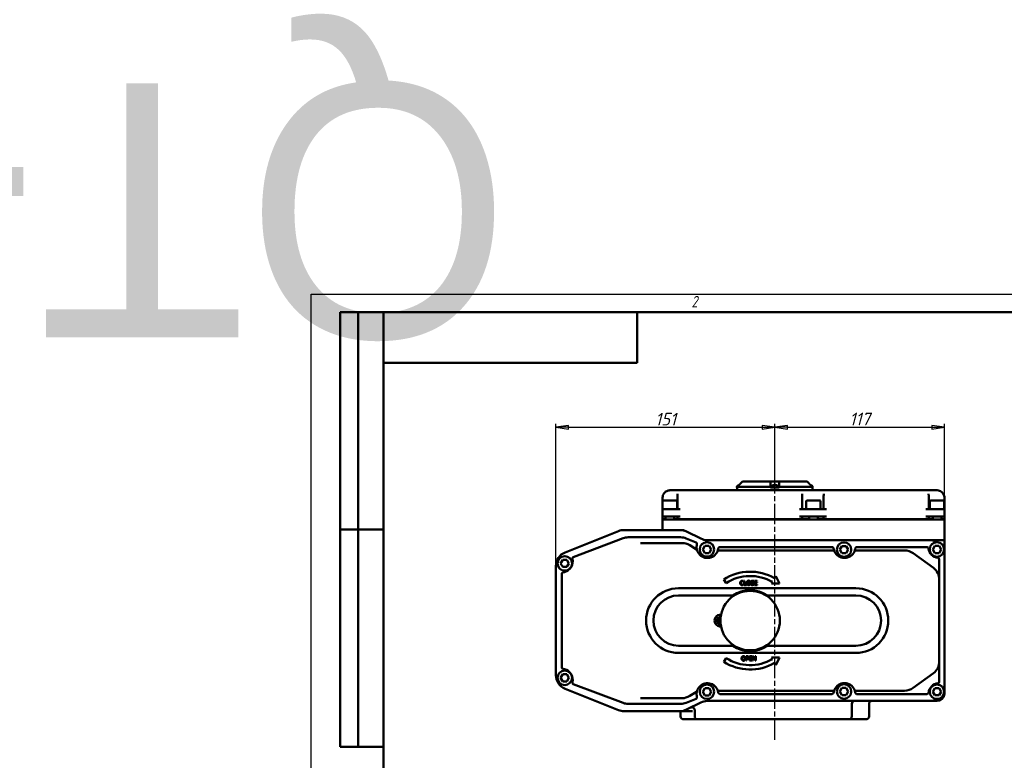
# Model space of a CAD drawing. Header units: millimetres. Extents: x -3597 to 7271, y -243 to 932.
# Tile 7 of 12: x -201 to 478, y 421 to 932. Entities that reach past the tile are written whole.
import ezdxf
from ezdxf.enums import TextEntityAlignment as Align

# ---------------------------------------------------------------- set-up
doc = ezdxf.new("R2018")
doc.units = ezdxf.units.MM
doc.header["$LTSCALE"] = 2.5
doc.linetypes.add('CHAIN', pattern=[0.7087, 0.4724, -0.0591, 0.1181, -0.0591])
for name, color, linetype, lineweight in [('Видимый контур (ГОСТ)', 7, 'Continuous', 50), ('Кромка (ГОСТ)', 7, 'Continuous', 50), ('Обозначение (ГОСТ)', 7, 'Continuous', 25), ('Осевая линия (ГОСТ)', 7, 'Continuous', 25), ('Размер (ГОСТ)', 7, 'Continuous', 25), ('Эскизная геометрия (ГОСТ)', 7, 'Continuous', 50)]:
    doc.layers.add(name, color=color, linetype=linetype, lineweight=lineweight)
doc.styles.add('Альтернативный текст (ГОСТ)', font='arial.ttf', dxfattribs={"width": 0.8})
doc.styles.add('Обычный текст (ГОСТ)', font='GOST Common Italic.ttf')
doc.dimstyles.new('Обычный (ГОСТ)', dxfattribs={"dimscale": 2.5, "dimtxt": 3.5, "dimasz": 3.5, "dimexe": 1, "dimexo": 0, "dimgap": 0.5, "dimtad": 1, "dimtxsty": 'Обычный текст (ГОСТ)', "dimblk": 'Filled-1', "dimcen": 0.09, "dimdle": 15, "dimclrd": 256, "dimclre": 256, "dimclrt": 256, "dimazin": 2, "dimtfac": 0.714286, "dimtdec": 3, "dimtmove": 0, "dimatfit": 3, "dimfxl": 1, "dimtolj": 1, "dimlwd": 25, "dimlwe": 25, "dimarcsym": 0})

# ---------------------------------------------------------------- blocks, each defined once
blk = doc.blocks.new('Рамки ГОСТ - Рамка')
at = {"layer": 'Кромка (ГОСТ)', "lineweight": 25}
for p, q in [((0, 0), (0, 297)), ((0, 297), (420, 297))]:
    blk.add_line(p, q, dxfattribs=at)
at = {"layer": 'Кромка (ГОСТ)'}
for p, q in [((415, 292), (20, 292)), ((20, 292), (20, 5))]:
    blk.add_line(p, q, dxfattribs=at)
at = {"layer": 'Кромка (ГОСТ)', "insert": (105, 296.5), "char_height": 3.17, "width": 5.2328, "attachment_point": 1, "style": 'Альтернативный текст (ГОСТ)'}
blk.add_mtext('\\fGOST Common|b0|i1;{\\H3.1700;2}', dxfattribs=at)
blk = doc.blocks.new('ГОСТ - Доп. графы 2')
at = {"layer": 'Эскизная геометрия (ГОСТ)'}
for p, q in [((-12, 0), (-12, 120)), ((-12, 120), (0, 120)), ((-7, 0), (-7, 120)), ((-12, 60), (0, 60)), ((0, 0), (-12, 0))]:
    blk.add_line(p, q, dxfattribs=at)
at = {"layer": 'Обозначение (ГОСТ)', "lineweight": 30, "flags": 17}
for tag, p in [('Первичная_применяемость', (-3.65, 90.03)), ('Справочный_номер', (-3.55, 30.02))]:
    blk.add_attdef(tag, text='', height=3.17, rotation=90, dxfattribs=at).set_placement(p, align=Align.MIDDLE_CENTER)
blk = doc.blocks.new('ГОСТ - Доп. графы 3')
at = {"layer": 'Эскизная геометрия (ГОСТ)'}
for p, q in [((0, 0), (70, 0)), ((70, 0), (70, -14)), ((70, -14), (0, -14))]:
    blk.add_line(p, q, dxfattribs=at)
at = {"layer": 'Обозначение (ГОСТ)', "lineweight": 30}
blk.add_attdef('ОБОЗНАЧЕНИЕ', text='', height=5, rotation=180, dxfattribs=at).set_placement((34.94, -6.97), align=Align.MIDDLE_CENTER)
blk = doc.blocks.new('Filled-1')
at = {"color": 0}
for p, q in [((0, 0), (-1, 0.143)), ((-1, 0.143), (-1, -0.143)), ((-1, 0), (0, 0)), ((-1, -0.143), (0, 0))]:
    blk.add_line(p, q, dxfattribs=at)
at = {"color": 0, "flags": 128}
blk.add_lwpolyline([(-1, -0.143), (0, 0), (-1, 0.143), (-1, -0.143)], dxfattribs=at)
at = {"color": 0}
blk.add_solid([(-1, -0.143), (0, 0), (-1, 0.143), (-1, -0.143)], dxfattribs=at)
blk = doc.blocks.new('*D10')
at = {"layer": 'Defpoints', "color": 0, "linetype": 'Continuous', "transparency": 16777216}
for p in [(319.91, 650.54), (319.91, 613.04), (168.91, 554.87)]:
    blk.add_point(p, dxfattribs=at)
at = {"layer": 'Размер (ГОСТ)', "linetype": 'Continuous', "lineweight": 25, "transparency": 16777216}
for p, q in [((168.91, 554.87), (168.91, 653.04)), ((319.91, 613.04), (319.91, 653.04)), ((177.66, 650.54), (311.16, 650.54))]:
    blk.add_line(p, q, dxfattribs=at)
at = {"layer": 'Размер (ГОСТ)', "linetype": 'Continuous', "lineweight": 25, "transparency": 16777216, "xscale": 8.75, "yscale": 8.75, "zscale": 8.75, "rotation": 180}
blk.add_blockref('Filled-1', (168.91, 650.54), dxfattribs=at)
at = {"layer": 'Размер (ГОСТ)', "linetype": 'Continuous', "lineweight": 25, "transparency": 16777216, "xscale": 8.75, "yscale": 8.75, "zscale": 8.75}
blk.add_blockref('Filled-1', (319.91, 650.54), dxfattribs=at)
at = {"layer": 'Размер (ГОСТ)', "linetype": 'Continuous', "lineweight": 25, "transparency": 16777216, "insert": (237.38, 660.54), "char_height": 8.75, "attachment_point": 1, "style": 'Обычный текст (ГОСТ)'}
blk.add_mtext('\\A1;151', dxfattribs=at)
blk = doc.blocks.new('*D11')
at = {"layer": 'Defpoints', "color": 0, "linetype": 'Continuous', "transparency": 16777216}
for p in [(436.91, 650.54), (319.91, 613.04), (436.91, 562.64)]:
    blk.add_point(p, dxfattribs=at)
at = {"layer": 'Размер (ГОСТ)', "linetype": 'Continuous', "lineweight": 25, "transparency": 16777216}
for p, q in [((319.91, 613.04), (319.91, 653.04)), ((436.91, 562.64), (436.91, 653.04)), ((328.66, 650.54), (428.16, 650.54))]:
    blk.add_line(p, q, dxfattribs=at)
at = {"layer": 'Размер (ГОСТ)', "linetype": 'Continuous', "lineweight": 25, "transparency": 16777216, "xscale": 8.75, "yscale": 8.75, "zscale": 8.75, "rotation": 180}
blk.add_blockref('Filled-1', (319.91, 650.54), dxfattribs=at)
at = {"layer": 'Размер (ГОСТ)', "linetype": 'Continuous', "lineweight": 25, "transparency": 16777216, "xscale": 8.75, "yscale": 8.75, "zscale": 8.75}
blk.add_blockref('Filled-1', (436.91, 650.54), dxfattribs=at)
at = {"layer": 'Размер (ГОСТ)', "linetype": 'Continuous', "lineweight": 25, "transparency": 16777216, "insert": (371.39, 660.65), "char_height": 8.75, "attachment_point": 1, "style": 'Обычный текст (ГОСТ)'}
blk.add_mtext('\\A1;117', dxfattribs=at)

msp = doc.modelspace()

# ---------------------------------------------------------------- linework, layer by layer
at = {"layer": 'Видимый контур (ГОСТ)'}
for p, q in [((297.572, 613.037), (297.572, 613.037)), ((297.572, 613.037), (317.182, 613.037)), ((317.182, 613.037), (322.635, 613.037)), ((322.635, 613.037), (342.241, 613.037)), ((254.772, 607.037), (247.497, 607.037)), ((336.818, 607.037), (254.772, 607.037)), ((293.821, 609.437), (293.821, 609.037)), ((293.821, 609.037), (293.917, 609.037)), ((293.906, 607.037), (293.906, 609.037)), ((293.917, 609.037), (294.08, 609.037)), ((294.08, 609.537), (294.08, 609.037)), ((316.909, 609.537), (294.08, 609.537)), ((316.909, 609.037), (316.909, 609.537)), ((316.909, 609.037), (319.272, 609.037)), ((317.446, 609.437), (317.446, 609.037)), ((319.272, 609.037), (320.629, 609.037)), ((320.069, 610.545), (319.425, 610.545)), ((319.632, 610.761), (319.651, 610.545)), ((320.629, 609.037), (322.909, 609.037)), ((321.362, 610.545), (321.286, 610.545)), ((322.446, 609.437), (322.446, 609.037)), ((322.909, 609.537), (322.909, 609.037)), ((345.733, 609.537), (322.909, 609.537)), ((355.625, 607.037), (336.818, 607.037)), ((344.907, 610.545), (344.83, 610.545)), ((345.733, 609.037), (345.733, 609.537)), ((345.733, 609.037), (345.898, 609.037)), ((345.898, 609.037), (345.991, 609.037)), ((345.906, 607.037), (345.906, 609.037)), ((345.991, 609.437), (345.991, 609.037)), ((424.083, 607.037), (355.625, 607.037)), ((431.906, 607.037), (424.083, 607.037)), ((242.492, 599.437), (242.492, 594.037)), ((242.497, 602.037), (242.497, 599.513)), ((243.092, 600.037), (251.892, 600.037)), ((252.492, 599.437), (252.492, 594.037)), ((252.725, 602.037), (252.725, 594.037)), ((338.865, 594.037), (338.865, 602.037)), ((341.509, 599.437), (341.509, 594.037)), ((342.109, 600.037), (350.909, 600.037)), ((351.509, 599.437), (351.509, 594.037)), ((353.578, 602.037), (353.578, 594.037)), ((426.13, 594.037), (426.13, 602.037)), ((426.868, 599.437), (426.868, 594.037)), ((427.468, 600.037), (436.268, 600.037)), ((436.868, 599.437), (436.868, 594.037)), ((436.906, 594.037), (436.906, 602.037)), ((242.492, 594.037), (242.497, 594.037)), ((242.497, 594.037), (242.497, 589.037)), ((242.497, 594.037), (244.497, 594.037)), ((254.725, 594.037), (244.497, 594.037)), ((355.578, 594.037), (336.865, 594.037)), ((434.906, 594.037), (424.13, 594.037)), ((434.906, 594.037), (436.906, 594.037)), ((436.906, 589.037), (436.906, 594.037)), ((242.497, 589.037), (242.497, 587.037)), ((244.497, 589.037), (242.497, 589.037)), ((244.492, 587.037), (242.497, 587.037)), ((242.497, 586.937), (244.497, 586.937)), ((242.497, 586.937), (242.497, 579.637)), ((244.492, 589.037), (244.492, 586.937)), ((244.497, 589.037), (254.725, 589.037)), ((244.497, 586.937), (431.906, 586.937)), ((250.492, 589.037), (250.492, 586.937)), ((250.492, 587.037), (252.725, 587.037)), ((252.725, 587.037), (252.725, 589.037)), ((254.725, 587.037), (252.725, 587.037)), ((254.725, 587.037), (336.865, 587.037)), ((259.464, 586.937), (259.464, 587.037)), ((293.95, 586.937), (293.95, 587.037)), ((336.865, 589.037), (355.578, 589.037)), ((338.865, 587.037), (336.865, 587.037)), ((338.865, 587.037), (338.865, 589.037)), ((338.865, 587.037), (343.509, 587.037)), ((343.509, 589.037), (343.509, 586.937)), ((349.509, 589.037), (349.509, 586.937)), ((349.509, 587.037), (353.578, 587.037)), ((353.578, 587.037), (353.578, 589.037)), ((355.578, 587.037), (353.578, 587.037)), ((355.578, 587.037), (424.13, 587.037)), ((424.13, 589.037), (434.906, 589.037)), ((426.13, 587.037), (424.13, 587.037)), ((426.13, 587.037), (426.13, 589.037)), ((426.13, 587.037), (428.868, 587.037)), ((428.868, 589.037), (428.868, 586.937)), ((431.906, 586.937), (436.906, 586.937)), ((434.868, 589.037), (434.868, 586.937)), ((436.906, 587.037), (434.868, 587.037)), ((436.906, 589.037), (434.906, 589.037)), ((436.906, 587.037), (436.906, 589.037)), ((436.906, 572.637), (436.906, 586.937)), ((212.118, 578.922), (175.192, 564.152)), ((254.56, 579.637), (215.832, 579.637)), ((256.906, 579.637), (254.56, 579.637)), ((259.007, 578.594), (256.906, 579.637)), ((268.905, 573.68), (259.007, 578.594)), ((215.273, 573.977), (180.923, 560.937)), ((254.933, 574.628), (218.822, 574.628)), ((247.876, 570.682), (227.238, 570.682)), ((255.894, 570.682), (247.876, 570.682)), ((265.643, 571.04), (258.732, 573.878)), ((426.906, 572.637), (273.352, 572.637)), ((436.906, 572.637), (426.906, 572.637)), ((436.906, 562.637), (436.906, 572.637)), ((265.829, 566.273), (261.185, 569.168)), ((270.243, 566.268), (271.686, 568.768)), ((271.686, 563.768), (270.243, 566.268)), ((271.686, 568.768), (274.573, 568.768)), ((274.573, 568.768), (276.016, 566.268)), ((276.016, 566.268), (274.573, 563.768)), ((281.635, 565.536), (281.286, 565.536)), ((359.761, 565.536), (281.635, 565.536)), ((281.892, 567.833), (281.951, 567.833)), ((359.445, 567.833), (281.951, 567.833)), ((359.445, 567.833), (359.504, 567.833)), ((360.111, 565.536), (359.761, 565.536)), ((364.812, 566.104), (366.255, 568.604)), ((366.255, 563.604), (364.812, 566.104)), ((366.255, 568.604), (369.142, 568.604)), ((369.142, 568.604), (370.585, 566.104)), ((370.585, 566.104), (369.142, 563.604)), ((376.129, 565.536), (375.78, 565.536)), ((409.439, 565.536), (376.129, 565.536)), ((424.964, 567.833), (376.386, 567.833)), ((428.886, 566.237), (430.33, 568.737)), ((430.33, 563.737), (428.886, 566.237)), ((430.33, 568.737), (433.216, 568.737)), ((433.216, 568.737), (434.66, 566.237)), ((434.66, 566.237), (433.216, 563.737)), ((172.144, 556.633), (173.587, 559.133)), ((173.587, 559.133), (176.474, 559.133)), ((176.474, 559.133), (177.917, 556.633)), ((274.573, 563.768), (271.686, 563.768)), ((369.142, 563.604), (366.255, 563.604)), ((429.282, 553.481), (415.317, 563.627)), ((433.216, 563.737), (430.33, 563.737)), ((433.404, 545.391), (433.404, 559.392)), ((436.906, 471.637), (436.906, 562.637)), ((168.906, 554.867), (168.906, 479.408)), ((173.587, 554.133), (172.144, 556.633)), ((176.474, 554.133), (173.587, 554.133)), ((177.917, 556.633), (176.474, 554.133)), ((173.032, 549.5), (173.032, 484.774)), ((284.664, 545.548), (286.285, 543.024)), ((298.281, 543.941), (298.312, 543.941)), ((298.312, 543.941), (298.312, 544.423)), ((299.083, 544.622), (298.684, 544.622)), ((298.684, 544.622), (298.684, 541.622)), ((299.083, 541.977), (299.083, 544.622)), ((305.401, 544.005), (305.43, 544.005)), ((305.43, 544.005), (305.43, 544.481)), ((305.953, 544.622), (305.953, 541.622)), ((307.83, 544.622), (305.953, 544.622)), ((306.352, 543.445), (306.352, 544.267)), ((306.352, 544.267), (307.83, 544.267)), ((307.73, 543.445), (306.352, 543.445)), ((307.73, 543.09), (307.73, 543.445)), ((307.83, 544.267), (307.83, 544.622)), ((318.244, 543.804), (317.6, 542.706)), ((320.644, 547.894), (319.762, 546.391)), ((323.082, 542.706), (320.644, 547.894)), ((433.404, 488.884), (433.404, 545.391)), ((375.884, 539.467), (253.467, 539.467)), ((298.312, 542.303), (298.283, 542.303)), ((298.312, 541.826), (298.312, 542.303)), ((298.684, 541.622), (300.422, 541.622)), ((300.422, 541.977), (299.083, 541.977)), ((300.422, 541.622), (300.422, 541.977)), ((303.537, 542.303), (303.507, 542.303)), ((303.507, 542.303), (303.507, 541.802)), ((305.953, 541.622), (307.83, 541.622)), ((306.352, 541.977), (306.352, 543.09)), ((306.352, 543.09), (307.73, 543.09)), ((307.83, 541.977), (306.352, 541.977)), ((307.83, 541.622), (307.83, 541.977)), ((317.6, 542.706), (323.082, 542.706)), ((291.045, 534.467), (253.467, 534.467)), ((375.884, 534.467), (314.768, 534.467)), ((253.467, 499.808), (291.045, 499.808)), ((314.768, 499.808), (375.884, 499.808)), ((253.467, 494.808), (375.884, 494.808)), ((286.285, 491.251), (284.664, 488.726)), ((300.858, 492.508), (300.104, 492.508)), ((300.104, 492.508), (300.104, 489.508)), ((300.104, 489.508), (300.503, 489.508)), ((300.503, 490.966), (300.503, 492.163)), ((300.503, 492.163), (300.833, 492.163)), ((300.775, 490.966), (300.503, 490.966)), ((300.503, 489.508), (300.503, 490.626)), ((300.503, 490.626), (300.841, 490.626)), ((302.38, 492.508), (302.38, 489.508)), ((304.256, 492.508), (302.38, 492.508)), ((302.38, 489.508), (304.256, 489.508)), ((302.778, 491.331), (302.778, 492.153)), ((302.778, 492.153), (304.256, 492.153)), ((304.157, 491.331), (302.778, 491.331)), ((302.778, 489.863), (302.778, 490.976)), ((302.778, 490.976), (304.157, 490.976)), ((304.256, 489.863), (302.778, 489.863)), ((304.157, 490.976), (304.157, 491.331)), ((304.256, 492.153), (304.256, 492.508)), ((304.256, 489.508), (304.256, 489.863)), ((305.26, 492.508), (304.694, 492.508)), ((304.694, 492.508), (304.694, 489.508)), ((304.694, 489.508), (305.066, 489.508)), ((305.066, 489.508), (305.066, 492.094)), ((305.066, 492.094), (306.393, 489.508)), ((306.469, 490.133), (305.26, 492.508)), ((306.393, 489.508), (306.841, 489.508)), ((306.841, 492.508), (306.469, 492.508)), ((306.469, 492.508), (306.469, 490.133)), ((306.841, 489.508), (306.841, 492.508)), ((323.082, 491.569), (317.6, 491.569)), ((317.6, 491.569), (318.244, 490.471)), ((320.644, 486.38), (323.082, 491.569)), ((319.762, 487.883), (320.644, 486.38)), ((433.404, 474.882), (433.404, 488.884)), ((172.144, 477.641), (173.587, 480.141)), ((173.587, 475.141), (172.144, 477.641)), ((173.587, 480.141), (176.474, 480.141)), ((176.474, 480.141), (177.917, 477.641)), ((177.917, 477.641), (176.474, 475.141)), ((415.317, 470.648), (429.282, 480.793)), ((176.474, 475.141), (173.587, 475.141)), ((175.192, 470.123), (212.118, 455.352)), ((180.923, 473.338), (215.273, 460.297)), ((270.243, 468.006), (271.686, 470.506)), ((271.686, 470.506), (274.573, 470.506)), ((274.573, 470.506), (276.016, 468.006)), ((281.286, 468.738), (281.635, 468.738)), ((281.635, 468.738), (359.761, 468.738)), ((359.761, 468.738), (360.111, 468.738)), ((364.812, 468.17), (366.255, 470.67)), ((366.255, 470.67), (369.142, 470.67)), ((369.142, 470.67), (370.585, 468.17)), ((375.78, 468.738), (376.129, 468.738)), ((376.129, 468.738), (409.439, 468.738)), ((428.886, 468.037), (430.33, 470.537)), ((430.33, 470.537), (433.216, 470.537)), ((433.216, 470.537), (434.66, 468.037)), ((436.906, 466.637), (436.906, 471.637)), ((227.238, 463.592), (247.876, 463.592)), ((247.876, 463.592), (255.894, 463.592)), ((258.732, 460.396), (265.643, 463.234)), ((261.185, 465.106), (265.829, 468.002)), ((271.686, 465.506), (270.243, 468.006)), ((274.573, 465.506), (271.686, 465.506)), ((276.016, 468.006), (274.573, 465.506)), ((281.892, 466.441), (359.504, 466.441)), ((366.255, 465.67), (364.812, 468.17)), ((369.142, 465.67), (366.255, 465.67)), ((370.585, 468.17), (369.142, 465.67)), ((376.386, 466.441), (424.964, 466.441)), ((430.33, 465.537), (428.886, 468.037)), ((433.216, 465.537), (430.33, 465.537)), ((434.66, 468.037), (433.216, 465.537)), ((218.822, 459.646), (254.933, 459.646)), ((256.906, 454.637), (259.007, 455.68)), ((259.007, 455.68), (268.905, 460.594)), ((264.681, 455.271), (264.681, 451.037)), ((273.352, 461.637), (426.906, 461.637)), ((373.044, 459.637), (373.044, 451.037)), ((384.906, 459.637), (384.906, 451.037)), ((426.906, 461.637), (431.906, 461.637)), ((215.832, 454.637), (254.56, 454.637)), ((254.56, 454.637), (256.906, 454.637)), ((254.906, 454.637), (254.906, 451.037)), ((256.906, 454.637), (263.15, 454.637)), ((265.653, 449.037), (256.906, 449.037)), ((265.653, 449.037), (266.681, 449.037)), ((276.318, 449.037), (266.681, 449.037)), ((276.318, 449.037), (285.355, 449.037)), ((351.931, 449.037), (285.355, 449.037)), ((351.931, 449.037), (361.039, 449.037)), ((371.044, 449.037), (361.039, 449.037)), ((371.044, 449.037), (372.587, 449.037)), ((382.906, 449.037), (372.587, 449.037))]:
    msp.add_line(p, q, dxfattribs=at)
for centre, radius in [((273.13, 566.268), 5), ((367.699, 566.104), 5), ((431.773, 566.237), 5), ((175.031, 556.633), 5), ((302.906, 517.137), 20.517), ((175.031, 477.641), 5), ((273.13, 468.006), 5), ((367.699, 468.17), 5), ((431.773, 468.037), 5)]:
    msp.add_circle(centre, radius, dxfattribs=at)
for centre, radius, start, end in [((294.821, 609.437), 1, 116.26077, 179.99), ((296.321, 606.397), 4.39, 109.456413, 116.26077), ((294.906, 610.405), 0.14, 100.284231, 109.456413), ((318.446, 609.437), 1, 116.26077, 179.99), ((319.946, 606.397), 4.39, 109.456413, 116.26077), ((318.531, 610.405), 0.14, 100.370404, 109.456413), ((321.362, 610.405), 0.14, 70.543587, 90), ((319.946, 606.397), 4.39, 63.73923, 70.543587), ((321.446, 609.437), 1, 0.01, 63.73923), ((344.907, 610.405), 0.14, 70.543587, 90), ((343.491, 606.397), 4.39, 63.73923, 70.543587), ((344.991, 609.437), 1, 0.01, 63.73923), ((243.092, 599.437), 0.6, 90, 180), ((251.892, 599.437), 0.6, 0, 90), ((342.109, 599.437), 0.6, 90, 180), ((350.909, 599.437), 0.6, 0, 90), ((427.468, 599.437), 0.6, 90, 180), ((436.268, 599.437), 0.6, 0, 90), ((215.832, 569.637), 10, 90, 111.801409), ((254.56, 569.637), 10, 63.59772, 90), ((218.822, 564.628), 10, 90, 110.788327), ((254.933, 564.628), 10, 67.67299, 90), ((255.894, 560.682), 10, 58.054949, 90), ((265.263, 570.115), 1, 344.429317, 67.67299), ((273.352, 582.637), 10, 243.59772, 270), ((426.906, 562.637), 10, 59.245307, 90), ((178.906, 554.867), 10, 111.801409, 180), ((265.3, 565.424), 1, 16.46498, 58.054949), ((273.451, 567.833), 7.5, 164.429317, 171.319248), ((273.451, 567.833), 7.5, 208.001818, 337.176957), ((273.451, 567.833), 7.5, 337.176957, 353.243673), ((367.945, 567.833), 7.5, 186.756327, 202.823043), ((367.945, 567.833), 7.5, 202.823043, 337.176957), ((367.945, 567.833), 7.5, 337.176957, 353.243673), ((376.386, 566.833), 1, 90, 173.243673), ((409.439, 555.536), 10, 54.001809, 90), ((424.964, 566.833), 1, 6.756327, 90), ((433.404, 567.833), 7.5, 186.756327, 263.243673), ((426.906, 562.637), 10, 0, 13.730538), ((173.032, 557.941), 7.5, 283.608961, 14.032), ((181.278, 560.002), 1, 110.788327, 194.032), ((432.404, 559.392), 1, 0, 83.243673), ((174.032, 549.5), 1, 96.756327, 180), ((302.906, 517.137), 33.763, 60.049387, 122.703531), ((423.404, 545.391), 10, 0, 54.001809), ((302.906, 517.137), 30.763, 60.093437, 122.703531), ((253.467, 517.137), 22.329, 90, 270), ((302.906, 517.137), 21, 55.609354, 124.390646), ((375.884, 517.137), 22.329, 270, 90), ((253.467, 517.137), 17.329, 90, 270), ((375.884, 517.137), 17.329, 270, 90), ((282.39, 517.137), 4.064, 84.316148, 275.683852), ((282.39, 517.137), 2.5, 86.507018, 273.492982), ((282.39, 517.137), 0.935, 151.345968, 177.809912), ((282.39, 517.137), 0.935, 241.345968, 267.809912), ((302.906, 517.137), 21, 235.609354, 304.390646), ((302.906, 517.137), 30.763, 237.296469, 299.906563), ((174.032, 484.774), 1, 180, 263.243673), ((173.032, 476.334), 7.5, 345.968, 76.391039), ((302.906, 517.137), 33.763, 237.296469, 299.950613), ((423.404, 488.884), 10, 305.998191, 0), ((178.906, 479.408), 10, 180, 248.198591), ((181.278, 474.273), 1, 165.968, 249.211673), ((273.451, 466.441), 7.5, 22.823043, 151.998182), ((273.451, 466.441), 7.5, 6.756327, 22.823043), ((367.945, 466.441), 7.5, 157.176957, 173.243673), ((367.945, 466.441), 7.5, 22.823043, 157.176957), ((367.945, 466.441), 7.5, 6.756327, 22.823043), ((409.439, 478.738), 10, 270, 305.998191), ((433.404, 466.441), 7.5, 96.756327, 173.243673), ((432.404, 474.882), 1, 276.756327, 0), ((426.906, 471.637), 10, 346.269462, 0), ((255.894, 473.592), 10, 270, 301.945051), ((265.263, 464.159), 1, 292.32701, 15.570683), ((265.3, 468.85), 1, 301.945051, 343.53502), ((273.451, 466.441), 7.5, 188.680752, 195.570683), ((281.892, 467.441), 1, 186.756327, 270), ((359.504, 467.441), 1, 270, 353.243673), ((376.386, 467.441), 1, 186.756327, 270), ((424.964, 467.441), 1, 270, 353.243673), ((426.906, 471.637), 10, 270, 300.754693), ((431.906, 466.637), 5, 270, 0), ((215.832, 464.637), 10, 248.198591, 270), ((218.822, 469.646), 10, 249.211673, 270), ((254.56, 464.637), 10, 270, 296.40228), ((254.933, 469.646), 10, 270, 292.32701), ((262.681, 455.271), 2, 0, 116.40228), ((273.352, 451.637), 10, 90, 116.40228), ((375.044, 459.637), 2, 90, 180), ((386.906, 459.637), 2, 90, 180), ((256.906, 451.037), 2, 180, 270), ((266.681, 451.037), 2, 180, 270), ((371.044, 451.037), 2, 270, 0), ((382.906, 451.037), 2, 270, 0)]:
    msp.add_arc(centre, radius, start, end, dxfattribs=at)
for centre, major_axis, ratio, start_param, end_param in [((296.33, 606.411), (3.752, -2.273), 0.9947939, 2.3774171, 2.454424), ((319.955, 606.411), (3.737, -2.298), 0.9947515, 2.2288778, 2.4610801), ((320.104, 606.411), (-0.393, 4.369), 0.2323595, 0.0834272, 0.3156294), ((320.108, 606.411), (-0.383, 4.37), 0.0536038, 5.9475413, 6.1741593), ((319.785, 606.411), (0.383, 4.37), 0.0536038, 0.1090261, 0.3412283), ((319.984, 606.411), (1.541, -4.108), 0.9687172, 2.4565372, 2.6887395), ((319.938, 606.411), (-3.737, -2.298), 0.9947515, 3.8260829, 4.0543075), ((343.482, 606.411), (-3.722, -2.323), 0.9947085, 3.8194539, 3.8923922), ((343.529, 606.411), (1.536, -4.109), 0.9685318, 2.4576609, 2.5040353), ((282.418, 517.296), (4.317, -0.778), 0.0871557, 4.3758571, 4.6080594), ((282.332, 516.986), (-4.106, 1.545), 0.0871557, 4.8167185, 5.0489208), ((282.541, 517.08), (-1.545, -4.106), 0.0871557, 4.8167185, 5.0489208), ((282.549, 517.108), (-0.778, -4.317), 0.0871557, 4.3916328, 4.6080594), ((282.23, 517.166), (0.778, 4.317), 0.0871557, 4.3758571, 4.4784224)]:
    msp.add_ellipse(centre, major_axis=major_axis, ratio=ratio, start_param=start_param, end_param=end_param, dxfattribs=at)
for points, weights in [([(296.321, 611.762), (295.251, 610.7), (294.08, 609.537)], [1.0037268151, 1.00423490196, 1.00270666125]), ([(295.185, 610.635), (295.766, 611.212), (296.321, 611.762)], [1.00370664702, 1.00398992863, 1.00372626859]), ([(316.909, 609.537), (316.909, 610.7), (316.909, 611.762)], [1.00270530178, 1.00423297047, 1.00372310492]), ([(322.909, 611.762), (322.909, 610.7), (322.909, 609.537)], [1.00372681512, 1.00423490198, 1.00270666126]), ([(345.733, 609.537), (344.562, 610.7), (343.491, 611.762)], [1.00270651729, 1.00423516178, 1.00372626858]), ([(281.1, 517.174), (281.306, 517.173), (281.455, 517.173)], [1.00329461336, 1.01453007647, 1]), ([(281.569, 517.586), (281.44, 517.662), (281.263, 517.767)], [1, 1.01453008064, 1.00329461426]), ([(281.455, 517.173), (281.765, 517.132), (281.921, 517.111)], [1, 1.44094764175, 1.84165152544]), ([(282, 517.4), (281.856, 517.462), (281.569, 517.586)], [1.84165152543, 1.44094764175, 1]), ([(281.941, 516.317), (281.865, 516.188), (281.76, 516.011)], [1, 1.01453007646, 1.00329461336]), ([(282.127, 516.748), (282.065, 516.604), (281.941, 516.317)], [1.84165152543, 1.44094764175, 1]), ([(282.354, 516.203), (282.381, 516.407), (282.398, 516.538)], [1, 1.25209187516, 1.49103022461]), ([(282.404, 517.913), (282.379, 517.722), (282.363, 517.606)], [1.1850789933, 1.52586253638, 1.84165152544]), ([(282.426, 518.427), (282.426, 518.391), (282.426, 518.358)], [1.00329461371, 1.00522366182, 1.00639318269]), ([(282.353, 515.847), (282.353, 516.053), (282.354, 516.203)], [1.00329461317, 1.01453007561, 1])]:
    msp.add_rational_spline(points, weights, degree=2, dxfattribs=at)
for points, knots in [([(296.321, 611.762), (296.451, 611.892), (296.579, 612.019), (296.987, 612.43), (297.285, 612.737), (297.572, 613.037)], [1.13553758, 1.13553758, 1.13553758, 1.13553758, 1.18828561, 1.18828561, 1.30987869, 1.30987869, 1.30987869, 1.30987869]), ([(297.572, 613.037), (297.286, 612.737), (296.987, 612.43), (296.703, 612.144), (296.579, 612.019), (296.452, 611.891), (296.321, 611.762)], [-0.12159309, -0.12159309, -0.12159309, -0.12159309, 0, 0, 0, 0.05284171, 0.05284171, 0.05284171, 0.05284171]), ([(316.909, 611.762), (316.909, 611.892), (316.917, 612.019), (316.97, 612.43), (317.051, 612.737), (317.182, 613.037)], [1.13553758, 1.13553758, 1.13553758, 1.13553758, 1.18828561, 1.18828561, 1.30987869, 1.30987869, 1.30987869, 1.30987869]), ([(322.635, 613.037), (322.766, 612.737), (322.848, 612.43), (322.884, 612.144), (322.9, 612.019), (322.909, 611.891), (322.909, 611.762)], [-0.12159309, -0.12159309, -0.12159309, -0.12159309, 0, 0, 0, 0.05284171, 0.05284171, 0.05284171, 0.05284171]), ([(343.491, 611.762), (343.361, 611.892), (343.233, 612.019), (342.826, 612.43), (342.527, 612.737), (342.241, 613.037)], [1.13553758, 1.13553758, 1.13553758, 1.13553758, 1.18828561, 1.18828561, 1.30987869, 1.30987869, 1.30987869, 1.30987869]), ([(247.497, 607.037), (246.765, 607.037), (246.021, 606.872), (245.345, 606.551), (244.67, 606.229), (244.065, 605.75), (243.596, 605.164), (242.891, 604.286), (242.497, 603.163), (242.497, 602.037)], [-0.47303809, -0.47303809, -0.47303809, -0.47303809, -0.33788435, -0.33788435, -0.33788435, -0.20273061, -0.20273061, -0.20273061, 0, 0, 0, 0]), ([(252.725, 602.037), (252.725, 602.418), (252.738, 602.803), (252.767, 603.343), (252.779, 603.517), (252.803, 603.833), (252.815, 603.977), (252.836, 604.216), (252.844, 604.316), (252.856, 604.472), (252.86, 604.532), (252.866, 604.643), (252.867, 604.689), (252.867, 604.706)], [0, 0, 0, 0, 0.11418666, 0.11418666, 0.17050011, 0.17050011, 0.22189909, 0.22189909, 0.26370304, 0.26370304, 0.29635985, 0.29635985, 0.33672627, 0.33672627, 0.33672627, 0.33672627]), ([(319.478, 610.758), (319.499, 610.76), (319.52, 610.762), (319.559, 610.765), (319.576, 610.765), (319.603, 610.766), (319.615, 610.766), (319.629, 610.764), (319.632, 610.762), (319.631, 610.76), (319.63, 610.759), (319.627, 610.758)], [0, 0, 0, 0, 0.006105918, 0.006105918, 0.012211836, 0.012211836, 0.018306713, 0.018306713, 0.02440159, 0.02440159, 0.027283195, 0.027283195, 0.027283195, 0.027283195]), ([(319.753, 610.758), (319.752, 610.76), (319.746, 610.762), (319.727, 610.765), (319.714, 610.765), (319.684, 610.766), (319.665, 610.766), (319.639, 610.765), (319.633, 610.764), (319.627, 610.764)], [0, 0, 0, 0, 0.006108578, 0.006108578, 0.012217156, 0.012217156, 0.018309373, 0.018309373, 0.020007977, 0.020007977, 0.020007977, 0.020007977]), ([(320.14, 610.758), (320.141, 610.76), (320.147, 610.762), (320.165, 610.765), (320.179, 610.765), (320.209, 610.766), (320.228, 610.766), (320.269, 610.764), (320.29, 610.762), (320.32, 610.76), (320.33, 610.759), (320.34, 610.758)], [0, 0, 0, 0, 0.006105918, 0.006105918, 0.012211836, 0.012211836, 0.018306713, 0.018306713, 0.02440159, 0.02440159, 0.027283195, 0.027283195, 0.027283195, 0.027283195]), ([(320.414, 610.758), (320.394, 610.76), (320.373, 610.762), (320.334, 610.765), (320.316, 610.765), (320.289, 610.766), (320.278, 610.766), (320.269, 610.765), (320.267, 610.764), (320.266, 610.764)], [0, 0, 0, 0, 0.006105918, 0.006105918, 0.012211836, 0.012211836, 0.018306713, 0.018306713, 0.020007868, 0.020007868, 0.020007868, 0.020007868]), ([(338.723, 604.706), (338.723, 604.693), (338.724, 604.665), (338.727, 604.583), (338.731, 604.524), (338.742, 604.362), (338.752, 604.249), (338.776, 603.968), (338.791, 603.79), (338.823, 603.353), (338.839, 603.083), (338.859, 602.556), (338.865, 602.296), (338.865, 602.037)], [0, 0, 0, 0, 0.02959305, 0.02959305, 0.06449207, 0.06449207, 0.11257008, 0.11257008, 0.1749918, 0.1749918, 0.25933539, 0.25933539, 0.33690424, 0.33690424, 0.33690424, 0.33690424]), ([(353.578, 602.037), (353.578, 602.414), (353.592, 602.795), (353.632, 603.506), (353.659, 603.848), (353.692, 604.255), (353.701, 604.367), (353.713, 604.524), (353.717, 604.579), (353.721, 604.669), (353.722, 604.702), (353.722, 604.712)], [0, 0, 0, 0, 0.11297614, 0.11297614, 0.22483514, 0.22483514, 0.27211544, 0.27211544, 0.30346114, 0.30346114, 0.33698295, 0.33698295, 0.33698295, 0.33698295]), ([(425.988, 604.706), (425.988, 604.693), (425.988, 604.665), (425.992, 604.583), (425.995, 604.524), (426.007, 604.362), (426.017, 604.249), (426.04, 603.968), (426.055, 603.79), (426.087, 603.353), (426.103, 603.083), (426.124, 602.556), (426.13, 602.296), (426.13, 602.037)], [0, 0, 0, 0, 0.02959272, 0.02959272, 0.06449171, 0.06449171, 0.11257135, 0.11257135, 0.17499511, 0.17499511, 0.25934049, 0.25934049, 0.33690559, 0.33690559, 0.33690559, 0.33690559]), ([(436.906, 602.037), (436.906, 602.787), (436.735, 603.534), (436.41, 604.208), (436.085, 604.883), (435.606, 605.483), (435.02, 605.949), (434.141, 606.649), (433.015, 607.037), (431.906, 607.037)], [-0.47217608, -0.47217608, -0.47217608, -0.47217608, -0.33726863, -0.33726863, -0.33726863, -0.20236118, -0.20236118, -0.20236118, 0, 0, 0, 0]), ([(266.259, 565.708), (266.259, 565.708), (266.222, 565.837), (265.97, 566.783), (265.904, 568.095), (266.037, 568.965)], [0, 0, 0, 0, 0.07481838, 0.22445514, 0.52372867, 0.52372867, 0.52372867, 0.52372867]), ([(266.829, 564.312), (266.7, 564.555), (266.584, 564.807), (266.487, 565.05), (266.422, 565.211), (266.367, 565.368), (266.326, 565.493), (266.305, 565.556), (266.288, 565.61), (266.277, 565.648), (266.265, 565.686), (266.259, 565.708), (266.259, 565.708)], [0, 0, 0, 0, 0.0936517, 0.0936517, 0.0936517, 0.15608617, 0.15608617, 0.15608617, 0.18730341, 0.18730341, 0.18730341, 0.21852064, 0.21852064, 0.21852064, 0.21852064]), ([(280.364, 564.924), (280.365, 564.925), (280.365, 564.927), (280.435, 565.092), (280.548, 565.235), (280.801, 565.421), (280.923, 565.478), (281.126, 565.526), (281.204, 565.536), (281.286, 565.536)], [-0.36813453, -0.36813453, -0.36813453, -0.36813453, -0.36763642, -0.36763642, -0.30390318, -0.30390318, -0.25730127, -0.25730127, -0.23114857, -0.23114857, -0.23114857, -0.23114857]), ([(280.899, 566.951), (280.899, 566.952), (280.899, 566.954), (280.921, 567.132), (280.99, 567.301), (281.181, 567.549), (281.283, 567.637), (281.487, 567.753), (281.585, 567.791), (281.759, 567.827), (281.825, 567.833), (281.892, 567.833)], [-0.36813453, -0.36813453, -0.36813453, -0.36813453, -0.36763642, -0.36763642, -0.30390318, -0.30390318, -0.25730127, -0.25730127, -0.22259161, -0.22259161, -0.20197472, -0.20197472, -0.20197472, -0.20197472]), ([(359.504, 567.833), (359.571, 567.833), (359.638, 567.827), (359.811, 567.791), (359.91, 567.753), (360.113, 567.637), (360.215, 567.549), (360.407, 567.301), (360.475, 567.132), (360.497, 566.954), (360.497, 566.952), (360.497, 566.951)], [-0.20247974, -0.20247974, -0.20247974, -0.20247974, -0.17728079, -0.17728079, -0.13485695, -0.13485695, -0.07789786, -0.07789786, 0, 0, 0.00060881, 0.00060881, 0.00060881, 0.00060881]), ([(360.111, 565.536), (360.192, 565.536), (360.27, 565.526), (360.474, 565.478), (360.595, 565.421), (360.848, 565.235), (360.961, 565.092), (361.031, 564.927), (361.032, 564.925), (361.032, 564.924)], [-0.16682206, -0.16682206, -0.16682206, -0.16682206, -0.13485695, -0.13485695, -0.07789786, -0.07789786, 0, 0, 0.00060881, 0.00060881, 0.00060881, 0.00060881]), ([(374.858, 564.924), (374.858, 564.925), (374.859, 564.927), (374.929, 565.092), (375.042, 565.235), (375.295, 565.421), (375.417, 565.478), (375.62, 565.526), (375.698, 565.536), (375.78, 565.536)], [-0.36813453, -0.36813453, -0.36813453, -0.36813453, -0.36763642, -0.36763642, -0.30390318, -0.30390318, -0.25730127, -0.25730127, -0.23114857, -0.23114857, -0.23114857, -0.23114857]), ([(174.796, 550.651), (174.537, 550.589), (174.276, 550.543), (174.11, 550.519), (173.985, 550.501), (173.914, 550.493), (173.914, 550.493)], [0, 0, 0, 0, 0.09057281, 0.09057281, 0.09057281, 0.15850242, 0.15850242, 0.15850242, 0.15850242]), ([(281.1, 517.174), (281.093, 517.174), (281.083, 517.174), (281.061, 517.176), (281.044, 517.178), (281.012, 517.183), (280.992, 517.186), (280.96, 517.192), (280.943, 517.195), (280.929, 517.198)], [0.047865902, 0.047865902, 0.047865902, 0.047865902, 0.052083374, 0.052083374, 0.057278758, 0.057278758, 0.062523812, 0.062523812, 0.067030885, 0.067030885, 0.067030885, 0.067030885]), ([(281.104, 517.834), (281.118, 517.829), (281.134, 517.823), (281.165, 517.812), (281.184, 517.804), (281.213, 517.792), (281.229, 517.785), (281.249, 517.775), (281.258, 517.771), (281.263, 517.767)], [0.016435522, 0.016435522, 0.016435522, 0.016435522, 0.020942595, 0.020942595, 0.02618765, 0.02618765, 0.031383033, 0.031383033, 0.035600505, 0.035600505, 0.035600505, 0.035600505]), ([(281.901, 517.003), (281.921, 517), (281.942, 516.992), (281.978, 516.968), (281.993, 516.953), (282.017, 516.919), (282.026, 516.899), (282.035, 516.857), (282.035, 516.835), (282.03, 516.806), (282.028, 516.796), (282.024, 516.787)], [0, 0, 0, 0, 0.006105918, 0.006105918, 0.012211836, 0.012211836, 0.018306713, 0.018306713, 0.02440159, 0.02440159, 0.027283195, 0.027283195, 0.027283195, 0.027283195]), ([(281.921, 517.111), (281.955, 517.106), (281.989, 517.095), (282.037, 517.067), (282.055, 517.054), (282.089, 517.02), (282.104, 517.001), (282.126, 516.962), (282.135, 516.939), (282.146, 516.893), (282.149, 516.87), (282.148, 516.816), (282.14, 516.78), (282.127, 516.748)], [0.115705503, 0.115705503, 0.115705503, 0.115705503, 0.126574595, 0.126574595, 0.133368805, 0.133368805, 0.140163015, 0.140163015, 0.146957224, 0.146957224, 0.153751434, 0.153751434, 0.164620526, 0.164620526, 0.164620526, 0.164620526]), ([(282.363, 517.606), (282.359, 517.572), (282.347, 517.537), (282.32, 517.49), (282.306, 517.471), (282.273, 517.438), (282.253, 517.423), (282.214, 517.401), (282.191, 517.392), (282.146, 517.38), (282.122, 517.378), (282.068, 517.379), (282.032, 517.387), (282, 517.4)], [0.115705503, 0.115705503, 0.115705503, 0.115705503, 0.126574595, 0.126574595, 0.133368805, 0.133368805, 0.140163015, 0.140163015, 0.146957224, 0.146957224, 0.153751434, 0.153751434, 0.164620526, 0.164620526, 0.164620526, 0.164620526]), ([(282.256, 517.626), (282.252, 517.606), (282.244, 517.585), (282.22, 517.549), (282.205, 517.533), (282.171, 517.51), (282.151, 517.501), (282.109, 517.492), (282.087, 517.492), (282.058, 517.497), (282.048, 517.499), (282.039, 517.503)], [0, 0, 0, 0, 0.006105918, 0.006105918, 0.012211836, 0.012211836, 0.018306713, 0.018306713, 0.02440159, 0.02440159, 0.027283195, 0.027283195, 0.027283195, 0.027283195]), ([(282.426, 518.427), (282.426, 518.434), (282.427, 518.443), (282.429, 518.465), (282.431, 518.483), (282.434, 518.505), (282.435, 518.512), (282.436, 518.52)], [0.047865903, 0.047865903, 0.047865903, 0.047865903, 0.052083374, 0.052083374, 0.057278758, 0.057278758, 0.059443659, 0.059443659, 0.059443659, 0.059443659]), ([(281.693, 515.851), (281.698, 515.866), (281.704, 515.882), (281.715, 515.912), (281.723, 515.931), (281.735, 515.961), (281.742, 515.977), (281.752, 515.997), (281.756, 516.005), (281.76, 516.011)], [0.016435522, 0.016435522, 0.016435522, 0.016435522, 0.020942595, 0.020942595, 0.02618765, 0.02618765, 0.031383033, 0.031383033, 0.035600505, 0.035600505, 0.035600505, 0.035600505]), ([(282.353, 515.847), (282.353, 515.841), (282.352, 515.831), (282.35, 515.809), (282.348, 515.792), (282.344, 515.76), (282.341, 515.74), (282.335, 515.708), (282.331, 515.691), (282.328, 515.676)], [0.047865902, 0.047865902, 0.047865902, 0.047865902, 0.052083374, 0.052083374, 0.057278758, 0.057278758, 0.062523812, 0.062523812, 0.067030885, 0.067030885, 0.067030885, 0.067030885]), ([(173.914, 483.781), (173.914, 483.781), (173.985, 483.774), (174.11, 483.756), (174.276, 483.731), (174.537, 483.686), (174.796, 483.623)], [0, 0, 0, 0, 0.06793059, 0.06793059, 0.06793059, 0.15850471, 0.15850471, 0.15850471, 0.15850471]), ([(266.259, 468.567), (266.259, 468.567), (266.271, 468.61), (266.322, 468.773), (266.419, 469.058), (266.583, 469.47), (266.743, 469.8), (266.829, 469.962)], [0, 0, 0, 0, 0.03121493, 0.06242986, 0.09364478, 0.15607464, 0.21850449, 0.21850449, 0.21850449, 0.21850449]), ([(281.286, 468.738), (281.204, 468.738), (281.126, 468.748), (280.923, 468.797), (280.801, 468.854), (280.548, 469.039), (280.435, 469.183), (280.365, 469.348), (280.365, 469.349), (280.364, 469.35)], [-0.16682206, -0.16682206, -0.16682206, -0.16682206, -0.13485695, -0.13485695, -0.07789786, -0.07789786, 0, 0, 0.00060881, 0.00060881, 0.00060881, 0.00060881]), ([(361.032, 469.35), (361.032, 469.349), (361.031, 469.348), (360.961, 469.183), (360.848, 469.039), (360.595, 468.854), (360.474, 468.797), (360.27, 468.748), (360.192, 468.738), (360.111, 468.738)], [-0.36813453, -0.36813453, -0.36813453, -0.36813453, -0.36763642, -0.36763642, -0.30390318, -0.30390318, -0.25730127, -0.25730127, -0.23114857, -0.23114857, -0.23114857, -0.23114857]), ([(375.78, 468.738), (375.698, 468.738), (375.62, 468.748), (375.417, 468.797), (375.295, 468.854), (375.042, 469.039), (374.929, 469.183), (374.859, 469.348), (374.858, 469.349), (374.858, 469.35)], [-0.16682206, -0.16682206, -0.16682206, -0.16682206, -0.13485695, -0.13485695, -0.07789786, -0.07789786, 0, 0, 0.00060881, 0.00060881, 0.00060881, 0.00060881]), ([(266.037, 465.309), (265.904, 466.179), (265.97, 467.491), (266.222, 468.438), (266.259, 468.567), (266.259, 468.567)], [0, 0, 0, 0, 0.29927888, 0.44891832, 0.52373804, 0.52373804, 0.52373804, 0.52373804])]:
    msp.add_open_spline(points, degree=3, knots=knots, dxfattribs=at)
for points, degree in [([(252.867, 604.711), (252.867, 604.71), (252.867, 604.708), (252.867, 604.706)], 3), ([(319.415, 610.537), (319.418, 610.542), (319.422, 610.545), (319.425, 610.545)], 3), ([(338.723, 604.706), (338.723, 604.708), (338.723, 604.71), (338.723, 604.711)], 3), ([(353.721, 604.688), (353.722, 604.7), (353.722, 604.708), (353.722, 604.712)], 3), ([(353.722, 604.714), (353.722, 604.713), (353.722, 604.712), (353.722, 604.712)], 3), ([(425.988, 604.706), (425.988, 604.708), (425.988, 604.71), (425.988, 604.711)], 3), ([(296.411, 544.262), (296.229, 544.056), (296.037, 543.496), (296.037, 543.12)], 2), ([(297.386, 544.676), (297.082, 544.676), (296.591, 544.464), (296.411, 544.262)], 2), ([(296.452, 543.12), (296.452, 543.409), (296.593, 543.873), (296.72, 544.026)], 2), ([(296.72, 544.026), (296.849, 544.177), (297.191, 544.335), (297.383, 544.335)], 2), ([(297.383, 544.335), (297.559, 544.335), (297.828, 544.255), (297.943, 544.192)], 2), ([(297.913, 544.598), (297.802, 544.632), (297.537, 544.676), (297.386, 544.676)], 2), ([(298.312, 544.423), (298.212, 544.476), (298.011, 544.566), (297.913, 544.598)], 2), ([(297.943, 544.192), (298.062, 544.126), (298.227, 543.99), (298.281, 543.941)], 2), ([(300.926, 544.279), (300.753, 544.073), (300.566, 543.499), (300.566, 543.122)], 2), ([(301.891, 544.685), (301.589, 544.685), (301.101, 544.479), (300.926, 544.279)], 2), ([(300.982, 543.122), (300.982, 543.414), (301.108, 543.876), (301.227, 544.029)], 2), ([(301.227, 544.029), (301.351, 544.189), (301.677, 544.34), (301.893, 544.34)], 2), ([(302.858, 544.279), (302.688, 544.471), (302.197, 544.685), (301.891, 544.685)], 2), ([(301.893, 544.34), (302.102, 544.34), (302.438, 544.184), (302.557, 544.029)], 2), ([(302.557, 544.029), (302.674, 543.878), (302.802, 543.419), (302.802, 543.122)], 2), ([(303.218, 543.122), (303.218, 543.496), (303.029, 544.08), (302.858, 544.279)], 2), ([(304.538, 544.676), (304.098, 544.676), (303.529, 544.182), (303.529, 543.817)], 2), ([(303.529, 543.817), (303.529, 543.642), (303.631, 543.375), (303.724, 543.275)], 2), ([(303.945, 543.859), (303.945, 544.07), (304.288, 544.33), (304.565, 544.33)], 2), ([(304.336, 543.392), (304.147, 543.443), (303.945, 543.669), (303.945, 543.859)], 2), ([(305.43, 544.481), (305.238, 544.576), (304.791, 544.676), (304.538, 544.676)], 2), ([(304.565, 544.33), (304.811, 544.33), (305.258, 544.136), (305.401, 544.005)], 2), ([(296.037, 543.12), (296.037, 542.74), (296.234, 542.157), (296.413, 541.962)], 2), ([(296.413, 541.962), (296.593, 541.766), (297.087, 541.569), (297.379, 541.569)], 2), ([(296.729, 542.213), (296.601, 542.366), (296.452, 542.811), (296.452, 543.12)], 2), ([(297.383, 541.914), (297.194, 541.914), (296.856, 542.065), (296.729, 542.213)], 2), ([(297.379, 541.569), (297.559, 541.569), (297.782, 541.612), (297.913, 541.656)], 2), ([(297.965, 542.062), (297.85, 541.999), (297.556, 541.914), (297.383, 541.914)], 2), ([(297.913, 541.656), (298.037, 541.695), (298.212, 541.78), (298.312, 541.826)], 2), ([(298.283, 542.303), (298.237, 542.257), (298.074, 542.125), (297.965, 542.062)], 2), ([(300.566, 543.122), (300.566, 542.753), (300.751, 542.167), (300.923, 541.967)], 2), ([(300.923, 541.967), (301.101, 541.766), (301.587, 541.559), (301.891, 541.559)], 2), ([(301.893, 541.904), (301.477, 541.904), (300.982, 542.531), (300.982, 543.122)], 2), ([(301.891, 541.559), (302.185, 541.559), (302.674, 541.758), (302.858, 541.967)], 2), ([(302.802, 543.122), (302.802, 542.531), (302.309, 541.904), (301.893, 541.904)], 2), ([(302.858, 541.967), (303.033, 542.167), (303.218, 542.757), (303.218, 543.122)], 2), ([(303.507, 541.802), (303.709, 541.705), (304.166, 541.569), (304.492, 541.569)], 2), ([(304.463, 541.914), (304.232, 541.914), (303.734, 542.118), (303.537, 542.303)], 2), ([(303.724, 543.275), (303.819, 543.176), (304.064, 543.052), (304.22, 543.01)], 2), ([(304.22, 543.01), (304.392, 542.966), (304.623, 542.913), (304.762, 542.874)], 2), ([(304.952, 543.234), (304.83, 543.27), (304.463, 543.358), (304.336, 543.392)], 2), ([(305.131, 542.415), (305.131, 542.189), (304.794, 541.914), (304.463, 541.914)], 2), ([(304.492, 541.569), (304.767, 541.569), (305.131, 541.71), (305.275, 541.841)], 2), ([(304.762, 542.874), (304.954, 542.818), (305.131, 542.595), (305.131, 542.415)], 2), ([(305.547, 542.478), (305.547, 542.757), (305.26, 543.139), (304.952, 543.234)], 2), ([(305.275, 541.841), (305.404, 541.96), (305.547, 542.3), (305.547, 542.478)], 2), ([(297.374, 492.165), (297.201, 491.958), (297.014, 491.385), (297.014, 491.008)], 2), ([(297.014, 491.008), (297.014, 490.638), (297.199, 490.052), (297.372, 489.853)], 2), ([(297.372, 489.853), (297.549, 489.651), (298.035, 489.445), (298.339, 489.445)], 2), ([(298.339, 492.571), (298.038, 492.571), (297.549, 492.364), (297.374, 492.165)], 2), ([(297.43, 491.008), (297.43, 491.299), (297.556, 491.761), (297.675, 491.915)], 2), ([(298.342, 489.79), (297.926, 489.79), (297.43, 490.417), (297.43, 491.008)], 2), ([(297.675, 491.915), (297.799, 492.075), (298.125, 492.226), (298.342, 492.226)], 2), ([(299.307, 492.165), (299.137, 492.357), (298.645, 492.571), (298.339, 492.571)], 2), ([(298.339, 489.445), (298.633, 489.445), (299.122, 489.644), (299.307, 489.853)], 2), ([(298.342, 492.226), (298.551, 492.226), (298.886, 492.07), (299.005, 491.915)], 2), ([(299.251, 491.008), (299.251, 490.417), (298.757, 489.79), (298.342, 489.79)], 2), ([(299.005, 491.915), (299.122, 491.764), (299.251, 491.304), (299.251, 491.008)], 2), ([(299.666, 491.008), (299.666, 491.382), (299.477, 491.966), (299.307, 492.165)], 2), ([(299.307, 489.853), (299.482, 490.052), (299.666, 490.643), (299.666, 491.008)], 2), ([(301.414, 491.146), (301.317, 491.044), (301.018, 490.966), (300.775, 490.966)], 2), ([(300.833, 492.163), (301.021, 492.163), (301.273, 492.111), (301.368, 492.048)], 2), ([(300.841, 490.626), (301.162, 490.626), (301.582, 490.784), (301.738, 490.937)], 2), ([(301.643, 492.321), (301.5, 492.42), (301.125, 492.508), (300.858, 492.508)], 2), ([(301.368, 492.048), (301.478, 491.975), (301.585, 491.747), (301.585, 491.591)], 2), ([(301.585, 491.591), (301.585, 491.448), (301.504, 491.236), (301.414, 491.146)], 2), ([(302, 491.603), (302, 491.854), (301.811, 492.206), (301.643, 492.321)], 2), ([(301.738, 490.937), (301.862, 491.059), (302, 491.409), (302, 491.603)], 2)]:
    msp.add_open_spline(points, degree=degree, dxfattribs=at)
at = {"layer": 'Осевая линия (ГОСТ)', "linetype": 'CHAIN', "ltscale": 11.993792}
msp.add_line((319.906, 434.895), (319.906, 615.287), dxfattribs=at)

# ---------------------------------------------------------------- block references
ref = msp.add_blockref('ГОСТ - Доп. графы 3', (50, 730), dxfattribs=dict(xscale=2.5, yscale=2.5, zscale=2.5))
lines = msp.add_mtext('QT-N-080EM-O1-220VAC-У1 HARK', dxfattribs={"layer": 'Обозначение (ГОСТ)', "insert": (137.355, 712.581), "char_height": 175.3121, "attachment_point": 1, "rotation": 180})
ref.add_attrib('ОБОЗНАЧЕНИЕ', '', (137.355, 712.581)).embed_mtext(lines)
at = {"xscale": 2.5, "yscale": 2.5, "zscale": 2.5}
for name, p in [('Рамки ГОСТ - Рамка', (0, 0)), ('ГОСТ - Доп. графы 2', (50, 430))]:
    msp.add_blockref(name, p, dxfattribs=at)

# ---------------------------------------------------------------- dimensions: what is measured, and where the dimension line sits
at = {"layer": 'Размер (ГОСТ)', "linetype": 'Continuous', "lineweight": 25}
dim = msp.add_linear_dim(base=(319.909, 650.537), p1=(168.906, 554.867), p2=(319.909, 613.037), angle=180, dimstyle='Обычный (ГОСТ)', override={"dimgap": 0.5, "dimdec": 2, "dimtol": 0, "dimlim": 0, "dimtp": 0, "dimtm": 0, "dimtdec": 3, "dimtofl": 0, "dimatfit": 1}, dxfattribs=at)
dim.commit()
dim.dimension.update_dxf_attribs({"geometry": '*D10', "text_midpoint": (244.407, 650.537), "dimtype": 160})
dim = msp.add_linear_dim(base=(436.906, 650.537), p1=(319.909, 613.037), p2=(436.906, 562.637), dimstyle='Обычный (ГОСТ)', override={"dimgap": 0.5, "dimdec": 2, "dimtol": 0, "dimlim": 0, "dimtp": 0, "dimtm": 0, "dimtdec": 3, "dimtofl": 0, "dimatfit": 1}, dxfattribs=at)
dim.commit()
dim.dimension.update_dxf_attribs({"geometry": '*D11', "text_midpoint": (378.407, 650.537), "dimtype": 160})

doc.saveas('drawing.dxf')
